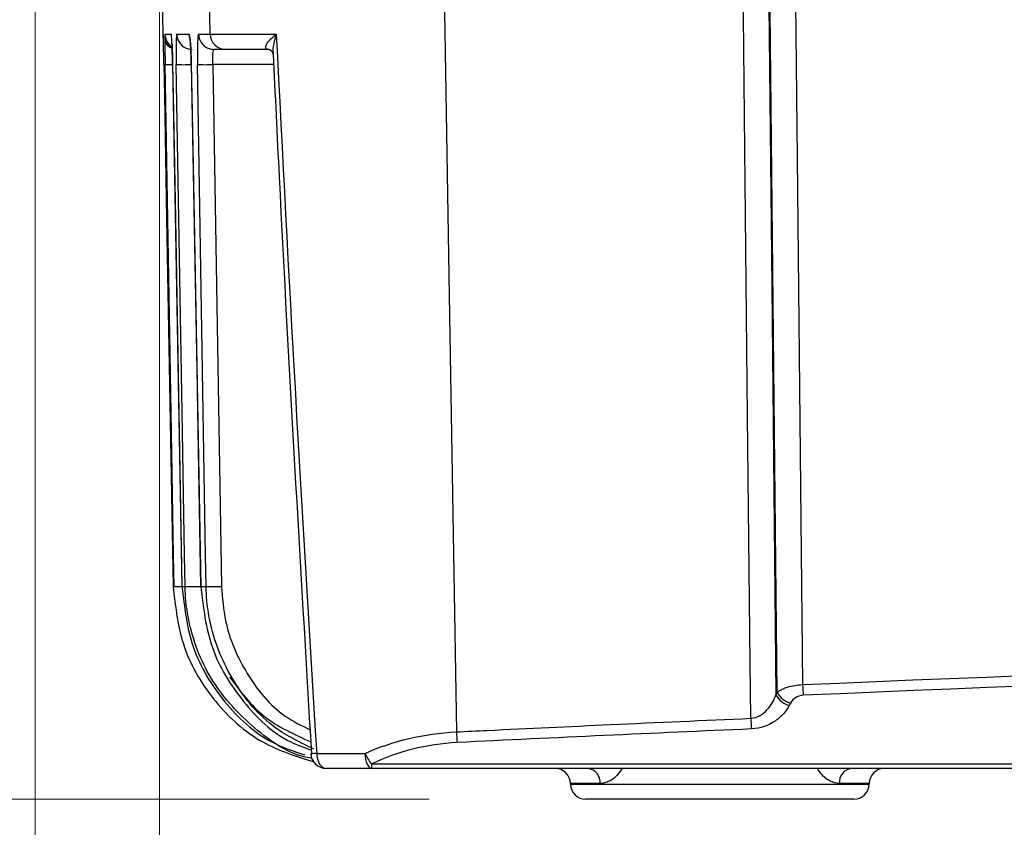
# Model space of a CAD drawing. Header units: millimetres. Extents: x 10 to 272, y 8 to 208.
# Tile 19 of 45: x 60.29 to 68.26, y 88 to 94.54. Entities that reach past the tile are written whole.
import ezdxf

# ---------------------------------------------------------------- set-up
doc = ezdxf.new("R2010")
doc.units = ezdxf.units.MM
doc.styles.add('SLDTEXTSTYLE0', font='TXT', dxfattribs={"width": 0.75})
doc.dimstyles.new('SLDDIMSTYLE0', dxfattribs={"dimtxt": 1.905, "dimasz": 3, "dimexe": 0, "dimexo": 0.0625, "dimgap": 0.47625, "dimtad": 0, "dimtih": 1, "dimtoh": 1, "dimdec": 1, "dimlfac": 2, "dimrnd": 1e-09, "dimzin": 4, "dimdsep": 46, "dimtxsty": 'SLDTEXTSTYLE0', "dimsah": 1, "dimcen": 0.09, "dimadec": 0, "dimazin": 1, "dimtfac": 1, "dimtdec": 1, "dimtofl": 0, "dimtmove": 0, "dimatfit": 3, "dimfxl": 1, "dimfrac": 2, "dimtolj": 1, "dimtzin": 12, "dimarcsym": 0})
doc.dimstyles.new('SLDDIMSTYLE2', dxfattribs={"dimtxt": 1.905, "dimasz": 3, "dimexe": 0, "dimexo": 0.0625, "dimgap": 0.47625, "dimtad": 0, "dimtih": 1, "dimtoh": 1, "dimdec": 1, "dimlfac": 2, "dimrnd": 1e-09, "dimzin": 12, "dimdsep": 46, "dimtxsty": 'SLDTEXTSTYLE0', "dimsah": 1, "dimcen": 0.09, "dimadec": 0, "dimazin": 3, "dimtfac": 1, "dimtdec": 1, "dimtofl": 0, "dimtmove": 0, "dimatfit": 3, "dimfxl": 1, "dimfrac": 2, "dimtolj": 1, "dimtzin": 12, "dimarcsym": 0})

# ---------------------------------------------------------------- blocks, each defined once
blk = doc.blocks.new('_D')
at = {"color": 7, "linetype": 'Continuous', "lineweight": 18}
for p, q in [((51.6554, 104.2287), (51.6554, 98.4592)), ((51.6554, 98.0723), (51.0749, 98.0723)), ((51.0749, 98.0723), (51.0749, 95.0481)), ((56.5819, 98.0723), (57.1623, 98.0723)), ((57.1623, 98.0723), (57.1623, 95.0481)), ((51.0749, 95.0481), (51.6554, 95.0481)), ((57.1623, 95.0481), (56.5819, 95.0481)), ((51.6554, 88.2287), (51.6554, 94.6611)), ((63.6013, 88.2287), (48.4804, 88.2287))]:
    blk.add_line(p, q, dxfattribs=at)
for points in [[(51.6554, 104.2287), (51.1554, 101.2287), (52.1554, 101.2287)], [(51.6554, 88.2287), (52.1554, 91.2287), (51.1554, 91.2287)]]:
    blk.add_solid(points, dxfattribs=at)
at = {"color": 7, "linetype": 'Continuous', "lineweight": 18, "char_height": 1.905, "attachment_point": 1, "style": 'SLDTEXTSTYLE0'}
for s, insert in [('32.0', (45.568, 97.5038)), ('1.26', (51.6554, 97.5038))]:
    blk.add_mtext(s, dxfattribs=dict(at, insert=insert))
blk = doc.blocks.new('_D_4')
at = {"color": 7, "linetype": 'Continuous', "lineweight": 18}
for p, q in [((55.7755, 133.7637), (39.7794, 133.7637)), ((42.9544, 133.7637), (42.9544, 114.6265)), ((42.9544, 114.2395), (42.374, 114.2395)), ((42.374, 114.2395), (42.374, 111.2154)), ((47.8809, 114.2395), (48.4614, 114.2395)), ((48.4614, 114.2395), (48.4614, 111.2154)), ((42.374, 111.2154), (42.9544, 111.2154)), ((48.4614, 111.2154), (47.8809, 111.2154)), ((42.9544, 88.2287), (42.9544, 110.8284)), ((63.6013, 88.2287), (39.7794, 88.2287))]:
    blk.add_line(p, q, dxfattribs=at)
for points in [[(42.9544, 133.7637), (42.4544, 130.7637), (43.4544, 130.7637)], [(42.9544, 88.2287), (43.4544, 91.2287), (42.4544, 91.2287)]]:
    blk.add_solid(points, dxfattribs=at)
at = {"color": 7, "linetype": 'Continuous', "lineweight": 18, "char_height": 1.905, "attachment_point": 1, "style": 'SLDTEXTSTYLE0'}
for s, insert in [('91.1', (36.867, 113.671)), ('3.59', (42.9544, 113.671))]:
    blk.add_mtext(s, dxfattribs=dict(at, insert=insert))
blk = doc.blocks.new('_D_6')
at = {"color": 7, "linetype": 'Continuous', "lineweight": 18}
for p, q in [((100.2936, 95.2415), (100.2936, 79.0758)), ((61.4183, 94.6587), (61.4183, 79.0758)), ((80.0259, 83.7629), (79.4455, 83.7629)), ((79.4455, 83.7629), (79.4455, 80.7387)), ((84.9525, 83.7629), (85.5329, 83.7629)), ((85.5329, 83.7629), (85.5329, 80.7387)), ((61.4183, 82.2508), (73.5521, 82.2508)), ((100.2936, 82.2508), (86.4998, 82.2508)), ((79.4455, 80.7387), (80.0259, 80.7387)), ((85.5329, 80.7387), (84.9525, 80.7387))]:
    blk.add_line(p, q, dxfattribs=at)
for points in [[(61.4183, 82.2508), (64.4183, 81.7508), (64.4183, 82.7508)], [(100.2936, 82.2508), (97.2936, 82.7508), (97.2936, 81.7508)]]:
    blk.add_solid(points, dxfattribs=at)
at = {"color": 7, "linetype": 'Continuous', "lineweight": 18, "char_height": 1.905, "attachment_point": 1, "style": 'SLDTEXTSTYLE0'}
for s, insert in [('77.8', (73.9385, 83.1944)), ('3.06', (80.0259, 83.1944))]:
    blk.add_mtext(s, dxfattribs=dict(at, insert=insert))
blk = doc.blocks.new('_D_7')
at = {"color": 7, "linetype": 'Continuous', "lineweight": 18}
for p, q in [((105.4814, 97.0837), (105.4814, 73.2663)), ((60.4112, 96.7236), (60.4112, 73.2663)), ((83.8661, 77.9534), (83.2857, 77.9534)), ((83.2857, 77.9534), (83.2857, 74.9292)), ((88.7927, 77.9534), (89.3731, 77.9534)), ((89.3731, 77.9534), (89.3731, 74.9292)), ((60.4112, 76.4413), (77.3923, 76.4413)), ((105.4814, 76.4413), (90.34, 76.4413)), ((83.2857, 74.9292), (83.8661, 74.9292)), ((89.3731, 74.9292), (88.7927, 74.9292))]:
    blk.add_line(p, q, dxfattribs=at)
for points in [[(60.4112, 76.4413), (63.4112, 75.9413), (63.4112, 76.9413)], [(105.4814, 76.4413), (102.4814, 76.9413), (102.4814, 75.9413)]]:
    blk.add_solid(points, dxfattribs=at)
at = {"color": 7, "linetype": 'Continuous', "lineweight": 18, "char_height": 1.905, "attachment_point": 1, "style": 'SLDTEXTSTYLE0'}
for s, insert in [('90.1', (77.7787, 77.3848)), ('3.55', (83.8661, 77.3848))]:
    blk.add_mtext(s, dxfattribs=dict(at, insert=insert))

msp = doc.modelspace()

# ---------------------------------------------------------------- linework, layer by layer
at = {"color": 7, "linetype": 'Continuous', "lineweight": 25}
for p, q in [((61.4183, 95.9287), (61.4445, 94.4266)), ((61.8296, 94.4266), (61.8049, 95.9287)), ((61.4445, 94.4266), (61.4484, 94.4266)), ((61.4488, 94.4183), (61.4484, 94.4266)), ((61.4633, 94.4266), (61.5138, 94.4266)), ((61.5162, 94.4044), (61.5138, 94.4266)), ((61.5588, 94.4266), (61.66, 94.4266)), ((61.7352, 94.4266), (61.8296, 94.4266)), ((61.9544, 94.3037), (61.86, 94.3037)), ((61.5248, 94.1809), (61.5248, 94.1809)), ((61.5249, 94.1809), (61.6008, 89.9525)), ((61.6759, 94.1808), (61.6761, 94.1809)), ((61.676, 94.1808), (61.7534, 89.9525)), ((61.8509, 94.1809), (61.9209, 89.9526)), ((62.3429, 94.1809), (61.8509, 94.1809)), ((61.7245, 91.5324), (61.7512, 89.9526)), ((61.5288, 89.9526), (61.5373, 89.9526)), ((61.6007, 89.9526), (61.6263, 89.9526)), ((61.6007, 89.9525), (61.6007, 89.9526)), ((61.7534, 89.9525), (61.7535, 89.9526)), ((61.7535, 89.9526), (61.7961, 89.9526)), ((66.4096, 89.0753), (66.4202, 89.0943)), ((66.5284, 89.0081), (66.5178, 88.989)), ((63.1357, 88.5154), (97.7869, 88.5154)), ((63.1357, 88.5154), (63.1357, 88.4787)), ((63.1017, 88.4787), (63.0368, 88.4787)), ((63.1357, 88.4787), (63.1259, 88.4787)), ((97.7869, 88.4787), (63.1357, 88.4787)), ((64.987, 88.3559), (64.7463, 88.3559)), ((64.7463, 88.3555), (64.7464, 88.3516)), ((64.7464, 88.3516), (67.1636, 88.3516)), ((67.1636, 88.3559), (66.9229, 88.3559)), ((67.1636, 88.3516), (67.1636, 88.3559)), ((65.955, 88.2287), (64.8713, 88.2287)), ((67.0386, 88.2287), (65.955, 88.2287))]:
    msp.add_line(p, q, dxfattribs=at)
at = {"color": 7, "linetype": 'Continuous', "lineweight": 25, "flags": 128}
for points in [[(63.7049, 95.9287), (63.7647, 92.3091), (63.823, 88.7748)], [(66.2058, 88.8849), (66.2011, 89.3342), (66.1805, 91.3338), (66.1331, 95.9287)], [(66.3388, 95.9287), (66.3754, 92.3832), (66.4096, 89.0753)], [(66.4202, 89.0943), (66.3848, 92.5163), (66.3496, 95.9287)], [(66.5555, 95.9287), (66.5607, 95.4288), (66.5813, 93.4292), (66.6254, 89.1577)], [(61.4445, 94.4266), (61.4473, 94.4025), (61.4489, 94.3958)], [(61.6667, 94.3884), (61.6628, 94.4025), (61.66, 94.4266)], [(61.4544, 94.1809), (61.4588, 93.931), (61.4764, 92.9313), (61.5288, 89.9526)], [(61.5373, 89.9526), (61.5329, 90.2025), (61.5157, 91.2022), (61.4644, 94.1809)], [(61.5248, 94.1809), (61.5293, 93.931), (61.5473, 92.9313), (61.6007, 89.9526)], [(61.6263, 89.9526), (61.622, 90.2025), (61.6052, 91.2022), (61.5548, 94.1809)], [(61.6761, 94.1809), (61.6807, 93.931), (61.699, 92.9313), (61.7535, 89.9526)], [(61.7961, 89.9526), (61.792, 90.2025), (61.7754, 91.2022), (61.7261, 94.1809)], [(62.6918, 88.6008), (62.6935, 88.5769), (62.6981, 88.5539), (62.7053, 88.5328), (62.7149, 88.5143), (62.7265, 88.4992), (62.7396, 88.488), (62.7538, 88.4811), (62.7686, 88.4787)], [(63.0833, 88.601), (63.0845, 88.577), (63.0877, 88.554), (63.0926, 88.5329), (63.0991, 88.5144), (63.107, 88.4992), (63.1159, 88.488), (63.1256, 88.4811), (63.1357, 88.4787)]]:
    msp.add_lwpolyline(points, dxfattribs=at)
at = {"color": 7, "linetype": 'Continuous', "lineweight": 25}
for centre, radius, start, end in [((61.5883, 94.4287), 0.125, 180.99827, 236.51329), ((61.6838, 94.4287), 0.125, 180.99066, 246.41992), ((61.8601, 94.4287), 0.125, 180.97711, 246.41705), ((61.9545, 94.4286), 0.1249, 180.94328, 269.94605), ((61.5695, 94.4287), 0.125, 209.68941, 247.34804), ((61.5735, 94.4287), 0.125, 206.18795, 245.42332), ((61.5734, 94.4287), 0.125, 210.15842, 245.51436), ((61.6837, 94.4286), 0.1248, 246.42199, 270.00456), ((61.86, 94.4285), 0.1247, 246.44432, 269.99499), ((61.5048, 94.9784), 0.7985, 267.09638, 271.33494), ((61.6164, 96.0706), 1.8907, 268.13391, 271.80619), ((61.7885, 96.1969), 2.017, 268.22701, 271.77299), ((61.5789, 90.7833), 0.8318, 267.1296, 271.42586), ((61.6887, 91.879), 1.9275, 268.14304, 271.85696), ((61.8585, 91.9682), 2.0166, 268.2267, 271.7733), ((68.798, 89.2471), 2.1744, 182.35433, 184.63031), ((66.5608, 89.1541), 0.1705, 207.52494, 255.40309), ((66.5714, 89.1731), 0.1705, 207.52308, 255.40447), ((68.3347, 88.9742), 2.1308, 182.40188, 184.72458), ((65.738, 88.864), 1.9171, 182.66685, 185.24973), ((62.71, 88.16), 0.4412, 92.37162, 98.62818), ((62.7686, 88.6037), 0.125, 183.44805, 270), ((63.3422, 88.7004), 0.2773, 201.01824, 221.87315), ((64.6213, 88.3537), 0.125, 1.00039, 90.00005), ((64.8733, 88.3654), 0.1142, 355.23263, 83.12362), ((67.0367, 88.3654), 0.1142, 96.87653, 184.76669), ((67.2886, 88.3537), 0.125, 89.99953, 179.00003), ((64.8713, 88.3537), 0.125, 181, 270), ((67.0386, 88.3537), 0.125, 270, 359)]:
    msp.add_arc(centre, radius, start, end, dxfattribs=at)
for centre, major_axis, start_param, end_param in [((87.6683, -401.6685), (0, 491.1909), 0.003987, 0.042849), ((87.6683, -401.6729), (0, 490.9409), 0.043727, 0.048585)]:
    msp.add_ellipse(centre, major_axis=major_axis, ratio=0.999848, start_param=start_param, end_param=end_param, dxfattribs=at)
for points, knots in [([(61.4495, 94.4001), (61.4494, 94.4045), (61.4489, 94.4236), (61.4486, 94.4253), (61.4484, 94.4266)], [0, 0, 0, 0, 0.233196, 1, 1, 1, 1]), ([(61.4489, 94.4182), (61.4489, 94.4183), (61.4489, 94.4187), (61.4491, 94.4145), (61.4494, 94.4056), (61.4496, 94.4001)], [0, 0, 0, 0, 0.050955, 0.403678, 1, 1, 1, 1]), ([(61.4544, 94.1809), (61.4541, 94.1979), (61.4533, 94.2429), (61.4519, 94.3111), (61.4505, 94.3709), (61.4498, 94.3916), (61.4495, 94.4001)], [0, 0, 0, 0, 0.18355, 0.486396, 0.789248, 1, 1, 1, 1]), ([(61.4623, 94.3932), (61.4623, 94.3924), (61.4621, 94.3818), (61.4623, 94.3374), (61.463, 94.2655), (61.4639, 94.2091), (61.4644, 94.1809)], [0, 0, 0, 0, 0.02546, 0.350332, 0.675187, 1, 1, 1, 1]), ([(61.4633, 94.4266), (61.4631, 94.4257), (61.4626, 94.4236), (61.4624, 94.4046), (61.4623, 94.3932)], [0, 0, 0, 0, 0.397002, 1, 1, 1, 1]), ([(61.5248, 94.1809), (61.5237, 94.2462), (61.5218, 94.3098), (61.5177, 94.4002), (61.5155, 94.4266), (61.5138, 94.4266)], [0, 0, 0, 0, 0.5, 0.5, 1, 1, 1, 1]), ([(61.5588, 94.4266), (61.5566, 94.4266), (61.555, 94.4001), (61.5535, 94.3096), (61.5537, 94.2462), (61.5548, 94.1809)], [0, 0, 0, 0, 0.5, 0.5, 1, 1, 1, 1]), ([(61.6761, 94.1809), (61.6749, 94.2463), (61.6724, 94.3098), (61.6665, 94.4002), (61.663, 94.4266), (61.66, 94.4266)], [0, 0, 0, 0, 0.5, 0.5, 1, 1, 1, 1]), ([(61.6653, 94.3964), (61.6653, 94.3965), (61.6651, 94.3973), (61.6661, 94.3915), (61.6679, 94.3738), (61.6708, 94.3333), (61.6738, 94.267), (61.6757, 94.2052), (61.676, 94.171), (61.6761, 94.1656)], [0, 0, 0, 0, 0.0120682, 0.0953563, 0.2263249, 0.4280163, 0.6769078, 0.9487508, 1, 1, 1, 1]), ([(61.7352, 94.4266), (61.7316, 94.4266), (61.7287, 94.4001), (61.7254, 94.3097), (61.725, 94.2463), (61.7261, 94.1809)], [0, 0, 0, 0, 0.5, 0.5, 1, 1, 1, 1]), ([(61.8296, 94.4266), (61.844, 94.4263), (61.8969, 94.4262), (62.0336, 94.426), (62.0884, 94.4259), (62.2143, 94.4258), (62.2851, 94.4258), (62.364, 94.4258)], [0, 0, 0, 0, 0.5, 0.5, 0.75, 0.75, 1, 1, 1, 1]), ([(62.3036, 94.3037), (62.294, 94.3037), (62.2878, 94.3059), (62.2801, 94.3124), (62.2786, 94.3165), (62.278, 94.3305), (62.283, 94.3414), (62.3057, 94.3757), (62.3317, 94.4007), (62.364, 94.4258)], [0, 0, 0, 0, 0.125, 0.125, 0.25, 0.25, 0.5, 0.5, 1, 1, 1, 1]), ([(62.364, 94.4258), (62.3638, 94.4251), (62.3555, 94.3993), (62.3432, 94.3465), (62.3337, 94.2922), (62.3381, 94.2677), (62.3382, 94.2672)], [0, 0, 0, 0, 0.012563, 0.476739, 0.98785, 1, 1, 1, 1]), ([(61.5197, 94.3548), (61.5197, 94.3544), (61.5205, 94.3385), (61.5223, 94.2869), (61.5241, 94.2231), (61.5247, 94.1839), (61.5248, 94.1745)], [0, 0, 0, 0, 0.011787, 0.418701, 0.860325, 1, 1, 1, 1]), ([(61.8509, 94.1809), (61.8498, 94.2136), (61.8502, 94.2454), (61.8535, 94.2906), (61.8564, 94.3037), (61.86, 94.3037)], [0, 0, 0, 0, 0.5, 0.5, 1, 1, 1, 1]), ([(62.3036, 94.3037), (62.2523, 94.3037), (62.2063, 94.3037), (62.1247, 94.3037), (62.089, 94.3037), (62.0006, 94.3037), (61.9653, 94.3037), (61.9544, 94.3037)], [0, 0, 0, 0, 0.25, 0.25, 0.5, 0.5, 1, 1, 1, 1]), ([(62.3035, 94.3038), (62.3034, 94.3038), (62.3021, 94.3038), (62.3105, 94.3023), (62.33, 94.2903), (62.3381, 94.2657), (62.338, 94.269), (62.338, 94.2697)], [0, 0, 0, 0, 0.0270469, 0.2004289, 0.4368801, 0.8798962, 1, 1, 1, 1]), ([(62.3387, 94.2672), (62.3546, 93.9357), (62.4455, 92.0448), (62.557, 90.155), (62.649, 88.5965)], [0, 0, 0, 0, 0.175297, 1, 1, 1, 1]), ([(61.5288, 89.9526), (61.5483, 89.784), (61.5873, 89.4468), (61.8547, 89.0056), (62.2229, 88.6724), (62.5271, 88.5765), (62.6695, 88.5316)], [0, 0, 0, 0, 0.257677, 0.515354, 0.773037, 1, 1, 1, 1]), ([(61.6007, 89.9526), (61.6202, 89.7838), (61.6591, 89.4463), (61.928, 89.0076), (62.2522, 88.7025), (62.5043, 88.6191), (62.5957, 88.5888)], [0, 0, 0, 0, 0.280165, 0.560317, 0.840569, 1, 1, 1, 1]), ([(62.6538, 88.5591), (62.6456, 88.5605), (62.4715, 88.5888), (62.1734, 88.7968), (61.8286, 89.165), (61.6676, 89.5645), (61.6297, 89.8323), (61.6268, 89.9342), (61.6263, 89.9526)], [0, 0, 0, 0, 0.013495, 0.287108, 0.560597, 0.833957, 0.970107, 1, 1, 1, 1]), ([(61.7535, 89.9526), (61.7729, 89.7837), (61.8118, 89.446), (62.0821, 89.01), (62.3751, 88.7232), (62.591, 88.6483), (62.6472, 88.6288)], [0, 0, 0, 0, 0.298183, 0.596335, 0.894743, 1, 1, 1, 1]), ([(62.6687, 88.6357), (62.5611, 88.6872), (62.3008, 88.8119), (62.0005, 89.1724), (61.8369, 89.5642), (61.7995, 89.8327), (61.7967, 89.9343), (61.7961, 89.9526)], [0, 0, 0, 0, 0.2130598, 0.5152778, 0.8170935, 0.9671751, 1, 1, 1, 1]), ([(61.9209, 89.9526), (61.9281, 89.8593), (61.9469, 89.612), (62.1107, 89.2387), (62.36, 88.9282), (62.5686, 88.8255), (62.6381, 88.7913)], [0, 0, 0, 0, 0.194853, 0.516623, 0.838835, 1, 1, 1, 1]), ([(61.985, 89.2194), (62.0715, 89.1047), (62.2461, 88.8734), (62.5103, 88.7542), (62.6436, 88.6941)], [0, 0, 0, 0, 0.495776, 1, 1, 1, 1]), ([(66.4202, 89.0943), (66.44, 89.1117), (66.4682, 89.1269), (66.5391, 89.1495), (66.5816, 89.1566), (66.6254, 89.1577)], [0, 0, 0, 0, 0.5, 0.5, 1, 1, 1, 1]), ([(66.2058, 88.8849), (66.2332, 88.8866), (66.259, 88.8952), (66.3039, 88.9206), (66.3229, 88.9369), (66.3719, 88.9908), (66.3937, 89.0321), (66.4096, 89.0753)], [0, 0, 0, 0, 0.25, 0.25, 0.5, 0.5, 1, 1, 1, 1]), ([(66.6307, 89.0715), (66.6065, 89.0705), (66.5841, 89.0621), (66.5497, 89.0386), (66.5372, 89.0239), (66.5284, 89.0081)], [0, 0, 0, 0, 0.5, 0.5, 1, 1, 1, 1]), ([(66.5178, 88.989), (66.5046, 88.9653), (66.4887, 88.9428), (66.4507, 88.9003), (66.4282, 88.8801), (66.3508, 88.8272), (66.2837, 88.8019), (66.2112, 88.7987)], [0, 0, 0, 0, 0.25, 0.25, 0.5, 0.5, 1, 1, 1, 1]), ([(63.823, 88.7748), (63.9062, 88.7789), (63.9893, 88.7829), (64.0725, 88.7869), (64.405, 88.8029), (64.7376, 88.8186), (65.0702, 88.8339), (65.4487, 88.8513), (65.8272, 88.8683), (66.2058, 88.8849)], [0, 0, 0, 0, 0.0005, 0.0005, 0.0005, 0.002500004, 0.002500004, 0.002500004, 0.004775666, 0.004775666, 0.004775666, 0.004775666]), ([(63.0833, 88.601), (63.1947, 88.6504), (63.3146, 88.6913), (63.5624, 88.7502), (63.6904, 88.7687), (63.823, 88.7748)], [0, 0, 0, 0, 0.5, 0.5, 1, 1, 1, 1]), ([(63.829, 88.6886), (63.7041, 88.6826), (63.5839, 88.6641), (63.3516, 88.6052), (63.2396, 88.5645), (63.1357, 88.5154)], [0, 0, 0, 0, 0.5, 0.5, 1, 1, 1, 1]), ([(65.1653, 88.4787), (65.1509, 88.4582), (65.1152, 88.4071), (65.0492, 88.3646), (65.0053, 88.3585), (64.987, 88.3559)], [0, 0, 0, 0, 0.282676, 0.701646, 1, 1, 1, 1]), ([(66.9229, 88.3559), (66.8992, 88.3601), (66.8497, 88.3689), (66.7844, 88.4173), (66.7549, 88.4639), (66.7455, 88.4787)], [0, 0, 0, 0, 0.385459, 0.804986, 1, 1, 1, 1])]:
    msp.add_open_spline(points, degree=3, knots=knots, dxfattribs=at)
for points in [[(62.364, 94.4258), (62.462, 92.4835), (62.5692, 90.5417), (62.6918, 88.6008)], [(66.6254, 89.1577), (72.9801, 89.4302), (79.3435, 89.5793), (85.7097, 89.6047)], [(62.6918, 88.6008), (62.8131, 88.6009), (62.9436, 88.6009), (63.0833, 88.601)], [(63.1357, 88.4787), (63.0047, 88.4787), (62.8824, 88.4787), (62.7686, 88.4787)]]:
    msp.add_open_spline(points, degree=3, dxfattribs=at)

# ---------------------------------------------------------------- dimensions: what is measured, and where the dimension line sits
at = {"color": 7, "linetype": 'Continuous', "lineweight": 18}
for base, p2, dimstyle, picture, middle in [((42.9544, 133.7637), (57.0455, 133.7637), 'SLDDIMSTYLE2', '_D_4', (42.9544, 112.7274)), ((51.6554, 104.2287), (51.3342, 104.2287), 'SLDDIMSTYLE0', '_D', (51.6554, 96.5602))]:
    dim = msp.add_linear_dim(base=base, p1=(64.8713, 88.2287), p2=p2, angle=90, dimstyle=dimstyle, dxfattribs=at)
    dim.commit()
    dim.dimension.update_dxf_attribs({"geometry": picture, "text_midpoint": middle, "dimtype": 160})
for base, p1, p2, picture, middle in [((60.4112, 76.4413), (105.4814, 98.3537), (60.4112, 97.9936), '_D_7', (83.8661, 76.4413)), ((100.2936, 82.2508), (61.4183, 95.9287), (100.2936, 96.5115), '_D_6', (80.0259, 82.2508))]:
    dim = msp.add_linear_dim(base=base, p1=p1, p2=p2, dimstyle='SLDDIMSTYLE2', dxfattribs=at)
    dim.commit()
    dim.dimension.update_dxf_attribs({"geometry": picture, "text_midpoint": middle, "dimtype": 160})

doc.saveas('drawing.dxf')
